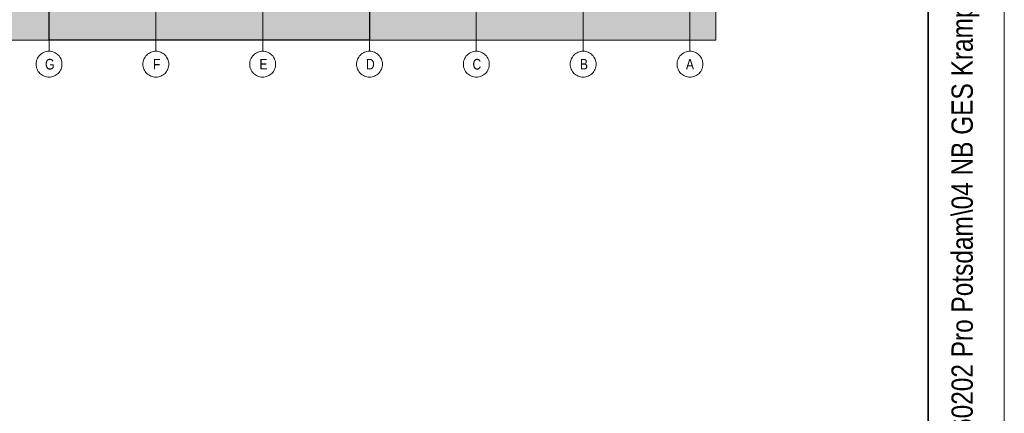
# Model space of a CAD drawing. Extents: x -620 to 300, y 62 to 1112.
# Tile 39 of 256: x 236 to 300, y 216 to 241. Entities that reach past the tile are written whole.
import ezdxf
from ezdxf.lldxf.tags import DXFTag

# ---------------------------------------------------------------- set-up
doc = ezdxf.new("R2010")
doc.units = 0
doc.layers.get('0').update_dxf_attribs({"lineweight": 13})
for name, color, linetype, lineweight in [('iwb_Plankopf Linie', 7, 'Continuous', 13), ('iwb_Plankopf Rahmen', 7, 'Continuous', 35), ('iwb_Plankopf Text', 7, 'Continuous', 18), ('PK_LP', 7, 'Continuous', 9), ('PK_LP_Achsen', 7, 'STRICHPUNKT2', 5)]:
    doc.layers.add(name, color=color, linetype=linetype, lineweight=lineweight)
doc.layers.add('PK_LP_T02', color=7, linetype='Continuous', lineweight=9, true_color=0xff6600)
doc.layers.add('PK_LP_T02_Rest', color=9, linetype='Continuous', lineweight=9, true_color=0x808080)
doc.styles.get("Standard").update_dxf_attribs({"font": 'ARIALN.TTF'})
tags = doc.linetypes.add('grob', pattern=[14, 3, -8, 3]).pattern_tags.tags
tags[8:9] = [DXFTag(74, 4), DXFTag(75, 0), DXFTag(340, '0'), DXFTag(46, 0.0), DXFTag(50, 0.0), DXFTag(44, 0.0), DXFTag(45, 0.0)]
tags[6:7] = [DXFTag(74, 4), DXFTag(75, 0), DXFTag(340, '0'), DXFTag(46, 0.0), DXFTag(50, 0.0), DXFTag(44, 0.0), DXFTag(45, 0.0)]
tags[4:5] = [DXFTag(74, 4), DXFTag(75, 0), DXFTag(340, '0'), DXFTag(46, 0.0), DXFTag(50, 0.0), DXFTag(44, 0.0), DXFTag(45, 0.0)]
tags = doc.linetypes.add('STRICHPUNKT2', pattern=[12.7, 6.35, -3.175, 0, -3.175]).pattern_tags.tags
tags[10:11] = [DXFTag(74, 4), DXFTag(75, 0), DXFTag(340, '0'), DXFTag(46, 0.0), DXFTag(50, 0.0), DXFTag(44, 0.0), DXFTag(45, 0.0)]
tags[8:9] = [DXFTag(74, 4), DXFTag(75, 0), DXFTag(340, '0'), DXFTag(46, 0.0), DXFTag(50, 0.0), DXFTag(44, 0.0), DXFTag(45, 0.0)]
tags[6:7] = [DXFTag(74, 4), DXFTag(75, 0), DXFTag(340, '0'), DXFTag(46, 0.0), DXFTag(50, 0.0), DXFTag(44, 0.0), DXFTag(45, 0.0)]
tags[4:5] = [DXFTag(74, 4), DXFTag(75, 0), DXFTag(340, '0'), DXFTag(46, 0.0), DXFTag(50, 0.0), DXFTag(44, 0.0), DXFTag(45, 0.0)]

# ---------------------------------------------------------------- blocks, each defined once
blk = doc.blocks.new('Blockreferenz-A06G9S5I8I')
at = {"color": 0, "linetype": 'ByBlock', "lineweight": -2, "ltscale": 0.13}
blk.add_solid([(237.643, 240.014), (237.643, 279.685), (258.68, 240.014), (258.68, 279.685)], dxfattribs=at)
at = {"layer": 'PK_LP', "linetype": 'grob', "lineweight": 30, "ltscale": 0.3}
for p, q in [((237.643, 240.014), (237.643, 279.685)), ((258.68, 279.685), (258.68, 240.014)), ((258.68, 240.014), (237.643, 240.014))]:
    blk.add_line(p, q, dxfattribs=at)
at = {"layer": 'PK_LP', "linetype": 'grob', "lineweight": 5, "ltscale": 0.13}
for p, q in [((237.643, 279.685), (237.643, 240.014)), ((258.68, 240.014), (258.68, 279.685)), ((281.418, 279.685), (281.418, 240.014)), ((237.643, 240.014), (216.605, 240.014)), ((281.418, 240.014), (258.68, 240.014))]:
    blk.add_line(p, q, dxfattribs=at)
at = {"layer": 'PK_LP', "linetype": 'ByBlock', "lineweight": -2, "ltscale": 0.13}
for p, q in [((237.643, 240.014), (237.643, 279.685)), ((258.68, 240.014), (258.68, 279.685))]:
    blk.add_line(p, q, dxfattribs=at)
at = {"layer": 'PK_LP_Achsen', "linetype": 'STRICHPUNKT2', "ltscale": 0.13}
for p, q in [((237.643, 280.408), (237.643, 239.291)), ((244.655, 280.408), (244.655, 239.291)), ((251.668, 280.408), (251.668, 239.291)), ((258.68, 280.408), (258.68, 239.291)), ((265.693, 280.408), (265.693, 239.291)), ((272.705, 280.408), (272.705, 239.291)), ((279.718, 280.408), (279.718, 239.291))]:
    blk.add_line(p, q, dxfattribs=at)
at = {"layer": 'PK_LP_Achsen', "linetype": 'ByBlock', "ltscale": 0.13}
for p, q in [((237.17, 239.148), (237.242, 239.191)), ((237.242, 239.191), (237.317, 239.227)), ((237.317, 239.227), (237.396, 239.255)), ((237.396, 239.255), (237.477, 239.275)), ((237.477, 239.275), (237.559, 239.287)), ((237.559, 239.287), (237.643, 239.291)), ((237.643, 239.291), (237.726, 239.287)), ((237.726, 239.287), (237.809, 239.275)), ((237.809, 239.275), (237.889, 239.255)), ((237.889, 239.255), (237.968, 239.227)), ((237.968, 239.227), (238.043, 239.191)), ((238.043, 239.191), (238.115, 239.148)), ((244.183, 239.148), (244.255, 239.191)), ((244.255, 239.191), (244.33, 239.227)), ((244.33, 239.227), (244.408, 239.255)), ((244.408, 239.255), (244.489, 239.275)), ((244.489, 239.275), (244.572, 239.287)), ((244.572, 239.287), (244.655, 239.291)), ((244.655, 239.291), (244.739, 239.287)), ((244.739, 239.287), (244.821, 239.275)), ((244.821, 239.275), (244.902, 239.255)), ((244.902, 239.255), (244.98, 239.227)), ((244.98, 239.227), (245.056, 239.191)), ((245.056, 239.191), (245.127, 239.148)), ((251.195, 239.148), (251.267, 239.191)), ((251.267, 239.191), (251.342, 239.227)), ((251.342, 239.227), (251.421, 239.255)), ((251.421, 239.255), (251.502, 239.275)), ((251.502, 239.275), (251.584, 239.287)), ((251.584, 239.287), (251.668, 239.291)), ((251.668, 239.291), (251.751, 239.287)), ((251.751, 239.287), (251.834, 239.275)), ((251.834, 239.275), (251.914, 239.255)), ((251.914, 239.255), (251.993, 239.227)), ((251.993, 239.227), (252.068, 239.191)), ((252.068, 239.191), (252.14, 239.148)), ((258.208, 239.148), (258.28, 239.191)), ((258.28, 239.191), (258.355, 239.227)), ((258.355, 239.227), (258.433, 239.255)), ((258.433, 239.255), (258.514, 239.275)), ((258.514, 239.275), (258.597, 239.287)), ((258.597, 239.287), (258.68, 239.291)), ((258.68, 239.291), (258.764, 239.287)), ((258.764, 239.287), (258.846, 239.275)), ((258.846, 239.275), (258.927, 239.255)), ((258.927, 239.255), (259.005, 239.227)), ((259.005, 239.227), (259.081, 239.191)), ((259.081, 239.191), (259.152, 239.148)), ((265.22, 239.148), (265.292, 239.191)), ((265.292, 239.191), (265.367, 239.227)), ((265.367, 239.227), (265.446, 239.255)), ((265.446, 239.255), (265.527, 239.275)), ((265.527, 239.275), (265.609, 239.287)), ((265.609, 239.287), (265.693, 239.291)), ((265.693, 239.291), (265.776, 239.287)), ((265.776, 239.287), (265.859, 239.275)), ((265.859, 239.275), (265.939, 239.255)), ((265.939, 239.255), (266.018, 239.227)), ((266.018, 239.227), (266.093, 239.191)), ((266.093, 239.191), (266.165, 239.148)), ((272.233, 239.148), (272.305, 239.191)), ((272.305, 239.191), (272.38, 239.227)), ((272.38, 239.227), (272.458, 239.255)), ((272.458, 239.255), (272.539, 239.275)), ((272.539, 239.275), (272.622, 239.287)), ((272.622, 239.287), (272.705, 239.291)), ((272.705, 239.291), (272.789, 239.287)), ((272.789, 239.287), (272.871, 239.275)), ((272.871, 239.275), (272.952, 239.255)), ((272.952, 239.255), (273.03, 239.227)), ((273.03, 239.227), (273.106, 239.191)), ((273.106, 239.191), (273.177, 239.148)), ((279.245, 239.148), (279.317, 239.191)), ((279.317, 239.191), (279.392, 239.227)), ((279.392, 239.227), (279.471, 239.255)), ((279.471, 239.255), (279.552, 239.275)), ((279.552, 239.275), (279.634, 239.287)), ((279.634, 239.287), (279.718, 239.291)), ((279.718, 239.291), (279.801, 239.287)), ((279.801, 239.287), (279.884, 239.275)), ((279.884, 239.275), (279.964, 239.255)), ((279.964, 239.255), (280.043, 239.227)), ((280.043, 239.227), (280.118, 239.191)), ((280.118, 239.191), (280.19, 239.148)), ((236.793, 238.441), (236.797, 238.525)), ((236.797, 238.525), (236.809, 238.607)), ((236.809, 238.607), (236.829, 238.688)), ((236.829, 238.688), (236.857, 238.767)), ((236.857, 238.767), (236.893, 238.842)), ((236.893, 238.842), (236.936, 238.914)), ((236.936, 238.914), (236.986, 238.981)), ((236.986, 238.981), (237.042, 239.042)), ((237.042, 239.042), (237.103, 239.098)), ((237.103, 239.098), (237.17, 239.148)), ((238.115, 239.148), (238.182, 239.098)), ((238.182, 239.098), (238.244, 239.042)), ((238.244, 239.042), (238.3, 238.981)), ((238.3, 238.981), (238.349, 238.914)), ((238.349, 238.914), (238.392, 238.842)), ((238.392, 238.842), (238.428, 238.767)), ((238.428, 238.767), (238.456, 238.688)), ((238.456, 238.688), (238.476, 238.607)), ((238.476, 238.607), (238.489, 238.525)), ((238.489, 238.525), (238.493, 238.441)), ((243.805, 238.441), (243.809, 238.525)), ((243.809, 238.525), (243.822, 238.607)), ((243.822, 238.607), (243.842, 238.688)), ((243.842, 238.688), (243.87, 238.767)), ((243.87, 238.767), (243.906, 238.842)), ((243.906, 238.842), (243.948, 238.914)), ((243.948, 238.914), (243.998, 238.981)), ((243.998, 238.981), (244.054, 239.042)), ((244.054, 239.042), (244.116, 239.098)), ((244.116, 239.098), (244.183, 239.148)), ((245.127, 239.148), (245.194, 239.098)), ((245.194, 239.098), (245.256, 239.042)), ((245.256, 239.042), (245.312, 238.981)), ((245.312, 238.981), (245.362, 238.914)), ((245.362, 238.914), (245.405, 238.842)), ((245.405, 238.842), (245.44, 238.767)), ((245.44, 238.767), (245.469, 238.688)), ((245.469, 238.688), (245.489, 238.607)), ((245.489, 238.607), (245.501, 238.525)), ((245.501, 238.525), (245.505, 238.441)), ((250.818, 238.441), (250.822, 238.525)), ((250.822, 238.525), (250.834, 238.607)), ((250.834, 238.607), (250.854, 238.688)), ((250.854, 238.688), (250.882, 238.767)), ((250.882, 238.767), (250.918, 238.842)), ((250.918, 238.842), (250.961, 238.914)), ((250.961, 238.914), (251.011, 238.981)), ((251.011, 238.981), (251.067, 239.042)), ((251.067, 239.042), (251.128, 239.098)), ((251.128, 239.098), (251.195, 239.148)), ((252.14, 239.148), (252.207, 239.098)), ((252.207, 239.098), (252.269, 239.042)), ((252.269, 239.042), (252.325, 238.981)), ((252.325, 238.981), (252.374, 238.914)), ((252.374, 238.914), (252.417, 238.842)), ((252.417, 238.842), (252.453, 238.767)), ((252.453, 238.767), (252.481, 238.688)), ((252.481, 238.688), (252.501, 238.607)), ((252.501, 238.607), (252.514, 238.525)), ((252.514, 238.525), (252.518, 238.441)), ((257.83, 238.441), (257.834, 238.525)), ((257.834, 238.525), (257.847, 238.607)), ((257.847, 238.607), (257.867, 238.688)), ((257.867, 238.688), (257.895, 238.767)), ((257.895, 238.767), (257.931, 238.842)), ((257.931, 238.842), (257.973, 238.914)), ((257.973, 238.914), (258.023, 238.981)), ((258.023, 238.981), (258.079, 239.042)), ((258.079, 239.042), (258.141, 239.098)), ((258.141, 239.098), (258.208, 239.148)), ((259.152, 239.148), (259.219, 239.098)), ((259.219, 239.098), (259.281, 239.042)), ((259.281, 239.042), (259.337, 238.981)), ((259.337, 238.981), (259.387, 238.914)), ((259.387, 238.914), (259.43, 238.842)), ((259.43, 238.842), (259.465, 238.767)), ((259.465, 238.767), (259.494, 238.688)), ((259.494, 238.688), (259.514, 238.607)), ((259.514, 238.607), (259.526, 238.525)), ((259.526, 238.525), (259.53, 238.441)), ((264.843, 238.441), (264.847, 238.525)), ((264.847, 238.525), (264.859, 238.607)), ((264.859, 238.607), (264.879, 238.688)), ((264.879, 238.688), (264.907, 238.767)), ((264.907, 238.767), (264.943, 238.842)), ((264.943, 238.842), (264.986, 238.914)), ((264.986, 238.914), (265.036, 238.981)), ((265.036, 238.981), (265.092, 239.042)), ((265.092, 239.042), (265.153, 239.098)), ((265.153, 239.098), (265.22, 239.148)), ((266.165, 239.148), (266.232, 239.098)), ((266.232, 239.098), (266.294, 239.042)), ((266.294, 239.042), (266.35, 238.981)), ((266.35, 238.981), (266.399, 238.914)), ((266.399, 238.914), (266.442, 238.842)), ((266.442, 238.842), (266.478, 238.767)), ((266.478, 238.767), (266.506, 238.688)), ((266.506, 238.688), (266.526, 238.607)), ((266.526, 238.607), (266.539, 238.525)), ((266.539, 238.525), (266.543, 238.441)), ((271.855, 238.441), (271.859, 238.525)), ((271.859, 238.525), (271.872, 238.607)), ((271.872, 238.607), (271.892, 238.688)), ((271.892, 238.688), (271.92, 238.767)), ((271.92, 238.767), (271.956, 238.842)), ((271.956, 238.842), (271.998, 238.914)), ((271.998, 238.914), (272.048, 238.981)), ((272.048, 238.981), (272.104, 239.042)), ((272.104, 239.042), (272.166, 239.098)), ((272.166, 239.098), (272.233, 239.148)), ((273.177, 239.148), (273.244, 239.098)), ((273.244, 239.098), (273.306, 239.042)), ((273.306, 239.042), (273.362, 238.981)), ((273.362, 238.981), (273.412, 238.914)), ((273.412, 238.914), (273.455, 238.842)), ((273.455, 238.842), (273.49, 238.767)), ((273.49, 238.767), (273.519, 238.688)), ((273.519, 238.688), (273.539, 238.607)), ((273.539, 238.607), (273.551, 238.525)), ((273.551, 238.525), (273.555, 238.441)), ((278.868, 238.441), (278.872, 238.525)), ((278.872, 238.525), (278.884, 238.607)), ((278.884, 238.607), (278.904, 238.688)), ((278.904, 238.688), (278.932, 238.767)), ((278.932, 238.767), (278.968, 238.842)), ((278.968, 238.842), (279.011, 238.914)), ((279.011, 238.914), (279.061, 238.981)), ((279.061, 238.981), (279.117, 239.042)), ((279.117, 239.042), (279.178, 239.098)), ((279.178, 239.098), (279.245, 239.148)), ((280.19, 239.148), (280.257, 239.098)), ((280.257, 239.098), (280.319, 239.042)), ((280.319, 239.042), (280.375, 238.981)), ((280.375, 238.981), (280.424, 238.914)), ((280.424, 238.914), (280.467, 238.842)), ((280.467, 238.842), (280.503, 238.767)), ((280.503, 238.767), (280.531, 238.688)), ((280.531, 238.688), (280.551, 238.607)), ((280.551, 238.607), (280.564, 238.525)), ((280.564, 238.525), (280.568, 238.441)), ((236.797, 238.358), (236.793, 238.441)), ((236.809, 238.275), (236.797, 238.358)), ((236.829, 238.195), (236.809, 238.275)), ((236.857, 238.116), (236.829, 238.195)), ((236.893, 238.041), (236.857, 238.116)), ((236.936, 237.969), (236.893, 238.041)), ((236.986, 237.902), (236.936, 237.969)), ((237.042, 237.84), (236.986, 237.902)), ((238.3, 237.902), (238.244, 237.84)), ((238.349, 237.969), (238.3, 237.902)), ((238.392, 238.041), (238.349, 237.969)), ((238.428, 238.116), (238.392, 238.041)), ((238.456, 238.195), (238.428, 238.116)), ((238.476, 238.275), (238.456, 238.195)), ((238.489, 238.358), (238.476, 238.275)), ((238.493, 238.441), (238.489, 238.358)), ((243.809, 238.358), (243.805, 238.441)), ((243.822, 238.275), (243.809, 238.358)), ((243.842, 238.195), (243.822, 238.275)), ((243.87, 238.116), (243.842, 238.195)), ((243.906, 238.041), (243.87, 238.116)), ((243.948, 237.969), (243.906, 238.041)), ((243.998, 237.902), (243.948, 237.969)), ((244.054, 237.84), (243.998, 237.902)), ((245.312, 237.902), (245.256, 237.84)), ((245.362, 237.969), (245.312, 237.902)), ((245.405, 238.041), (245.362, 237.969)), ((245.44, 238.116), (245.405, 238.041)), ((245.469, 238.195), (245.44, 238.116)), ((245.489, 238.275), (245.469, 238.195)), ((245.501, 238.358), (245.489, 238.275)), ((245.505, 238.441), (245.501, 238.358)), ((250.822, 238.358), (250.818, 238.441)), ((250.834, 238.275), (250.822, 238.358)), ((250.854, 238.195), (250.834, 238.275)), ((250.882, 238.116), (250.854, 238.195)), ((250.918, 238.041), (250.882, 238.116)), ((250.961, 237.969), (250.918, 238.041)), ((251.011, 237.902), (250.961, 237.969)), ((251.067, 237.84), (251.011, 237.902)), ((252.325, 237.902), (252.269, 237.84)), ((252.374, 237.969), (252.325, 237.902)), ((252.417, 238.041), (252.374, 237.969)), ((252.453, 238.116), (252.417, 238.041)), ((252.481, 238.195), (252.453, 238.116)), ((252.501, 238.275), (252.481, 238.195)), ((252.514, 238.358), (252.501, 238.275)), ((252.518, 238.441), (252.514, 238.358)), ((257.834, 238.358), (257.83, 238.441)), ((257.847, 238.275), (257.834, 238.358)), ((257.867, 238.195), (257.847, 238.275)), ((257.895, 238.116), (257.867, 238.195)), ((257.931, 238.041), (257.895, 238.116)), ((257.973, 237.969), (257.931, 238.041)), ((258.023, 237.902), (257.973, 237.969)), ((258.079, 237.84), (258.023, 237.902)), ((259.337, 237.902), (259.281, 237.84)), ((259.387, 237.969), (259.337, 237.902)), ((259.43, 238.041), (259.387, 237.969)), ((259.465, 238.116), (259.43, 238.041)), ((259.494, 238.195), (259.465, 238.116)), ((259.514, 238.275), (259.494, 238.195)), ((259.526, 238.358), (259.514, 238.275)), ((259.53, 238.441), (259.526, 238.358)), ((264.847, 238.358), (264.843, 238.441)), ((264.859, 238.275), (264.847, 238.358)), ((264.879, 238.195), (264.859, 238.275)), ((264.907, 238.116), (264.879, 238.195)), ((264.943, 238.041), (264.907, 238.116)), ((264.986, 237.969), (264.943, 238.041)), ((265.036, 237.902), (264.986, 237.969)), ((265.092, 237.84), (265.036, 237.902)), ((266.35, 237.902), (266.294, 237.84)), ((266.399, 237.969), (266.35, 237.902)), ((266.442, 238.041), (266.399, 237.969)), ((266.478, 238.116), (266.442, 238.041)), ((266.506, 238.195), (266.478, 238.116)), ((266.526, 238.275), (266.506, 238.195)), ((266.539, 238.358), (266.526, 238.275)), ((266.543, 238.441), (266.539, 238.358)), ((271.859, 238.358), (271.855, 238.441)), ((271.872, 238.275), (271.859, 238.358)), ((271.892, 238.195), (271.872, 238.275)), ((271.92, 238.116), (271.892, 238.195)), ((271.956, 238.041), (271.92, 238.116)), ((271.998, 237.969), (271.956, 238.041)), ((272.048, 237.902), (271.998, 237.969)), ((272.104, 237.84), (272.048, 237.902)), ((273.362, 237.902), (273.306, 237.84)), ((273.412, 237.969), (273.362, 237.902)), ((273.455, 238.041), (273.412, 237.969)), ((273.49, 238.116), (273.455, 238.041)), ((273.519, 238.195), (273.49, 238.116)), ((273.539, 238.275), (273.519, 238.195)), ((273.551, 238.358), (273.539, 238.275)), ((273.555, 238.441), (273.551, 238.358)), ((278.872, 238.358), (278.868, 238.441)), ((278.884, 238.275), (278.872, 238.358)), ((278.904, 238.195), (278.884, 238.275)), ((278.932, 238.116), (278.904, 238.195)), ((278.968, 238.041), (278.932, 238.116)), ((279.011, 237.969), (278.968, 238.041)), ((279.061, 237.902), (279.011, 237.969)), ((279.117, 237.84), (279.061, 237.902)), ((280.375, 237.902), (280.319, 237.84)), ((280.424, 237.969), (280.375, 237.902)), ((280.467, 238.041), (280.424, 237.969)), ((280.503, 238.116), (280.467, 238.041)), ((280.531, 238.195), (280.503, 238.116)), ((280.551, 238.275), (280.531, 238.195)), ((280.564, 238.358), (280.551, 238.275)), ((280.568, 238.441), (280.564, 238.358)), ((237.103, 237.784), (237.042, 237.84)), ((237.17, 237.735), (237.103, 237.784)), ((237.242, 237.692), (237.17, 237.735)), ((237.317, 237.656), (237.242, 237.692)), ((237.396, 237.628), (237.317, 237.656)), ((237.477, 237.608), (237.396, 237.628)), ((237.559, 237.595), (237.477, 237.608)), ((237.643, 237.591), (237.559, 237.595)), ((237.726, 237.595), (237.643, 237.591)), ((237.809, 237.608), (237.726, 237.595)), ((237.889, 237.628), (237.809, 237.608)), ((237.968, 237.656), (237.889, 237.628)), ((238.043, 237.692), (237.968, 237.656)), ((238.115, 237.735), (238.043, 237.692)), ((238.182, 237.784), (238.115, 237.735)), ((238.244, 237.84), (238.182, 237.784)), ((244.116, 237.784), (244.054, 237.84)), ((244.183, 237.735), (244.116, 237.784)), ((244.255, 237.692), (244.183, 237.735)), ((244.33, 237.656), (244.255, 237.692)), ((244.408, 237.628), (244.33, 237.656)), ((244.489, 237.608), (244.408, 237.628)), ((244.572, 237.595), (244.489, 237.608)), ((244.655, 237.591), (244.572, 237.595)), ((244.739, 237.595), (244.655, 237.591)), ((244.821, 237.608), (244.739, 237.595)), ((244.902, 237.628), (244.821, 237.608)), ((244.98, 237.656), (244.902, 237.628)), ((245.056, 237.692), (244.98, 237.656)), ((245.127, 237.735), (245.056, 237.692)), ((245.194, 237.784), (245.127, 237.735)), ((245.256, 237.84), (245.194, 237.784)), ((251.128, 237.784), (251.067, 237.84)), ((251.195, 237.735), (251.128, 237.784)), ((251.267, 237.692), (251.195, 237.735)), ((251.342, 237.656), (251.267, 237.692)), ((251.421, 237.628), (251.342, 237.656)), ((251.502, 237.608), (251.421, 237.628)), ((251.584, 237.595), (251.502, 237.608)), ((251.668, 237.591), (251.584, 237.595)), ((251.751, 237.595), (251.668, 237.591)), ((251.834, 237.608), (251.751, 237.595)), ((251.914, 237.628), (251.834, 237.608)), ((251.993, 237.656), (251.914, 237.628)), ((252.068, 237.692), (251.993, 237.656)), ((252.14, 237.735), (252.068, 237.692)), ((252.207, 237.784), (252.14, 237.735)), ((252.269, 237.84), (252.207, 237.784)), ((258.141, 237.784), (258.079, 237.84)), ((258.208, 237.735), (258.141, 237.784)), ((258.28, 237.692), (258.208, 237.735)), ((258.355, 237.656), (258.28, 237.692)), ((258.433, 237.628), (258.355, 237.656)), ((258.514, 237.608), (258.433, 237.628)), ((258.597, 237.595), (258.514, 237.608)), ((258.68, 237.591), (258.597, 237.595)), ((258.764, 237.595), (258.68, 237.591)), ((258.846, 237.608), (258.764, 237.595)), ((258.927, 237.628), (258.846, 237.608)), ((259.005, 237.656), (258.927, 237.628)), ((259.081, 237.692), (259.005, 237.656)), ((259.152, 237.735), (259.081, 237.692)), ((259.219, 237.784), (259.152, 237.735)), ((259.281, 237.84), (259.219, 237.784)), ((265.153, 237.784), (265.092, 237.84)), ((265.22, 237.735), (265.153, 237.784)), ((265.292, 237.692), (265.22, 237.735)), ((265.367, 237.656), (265.292, 237.692)), ((265.446, 237.628), (265.367, 237.656)), ((265.527, 237.608), (265.446, 237.628)), ((265.609, 237.595), (265.527, 237.608)), ((265.693, 237.591), (265.609, 237.595)), ((265.776, 237.595), (265.693, 237.591)), ((265.859, 237.608), (265.776, 237.595)), ((265.939, 237.628), (265.859, 237.608)), ((266.018, 237.656), (265.939, 237.628)), ((266.093, 237.692), (266.018, 237.656)), ((266.165, 237.735), (266.093, 237.692)), ((266.232, 237.784), (266.165, 237.735)), ((266.294, 237.84), (266.232, 237.784)), ((272.166, 237.784), (272.104, 237.84)), ((272.233, 237.735), (272.166, 237.784)), ((272.305, 237.692), (272.233, 237.735)), ((272.38, 237.656), (272.305, 237.692)), ((272.458, 237.628), (272.38, 237.656)), ((272.539, 237.608), (272.458, 237.628)), ((272.622, 237.595), (272.539, 237.608)), ((272.705, 237.591), (272.622, 237.595)), ((272.789, 237.595), (272.705, 237.591)), ((272.871, 237.608), (272.789, 237.595)), ((272.952, 237.628), (272.871, 237.608)), ((273.03, 237.656), (272.952, 237.628)), ((273.106, 237.692), (273.03, 237.656)), ((273.177, 237.735), (273.106, 237.692)), ((273.244, 237.784), (273.177, 237.735)), ((273.306, 237.84), (273.244, 237.784)), ((279.178, 237.784), (279.117, 237.84)), ((279.245, 237.735), (279.178, 237.784)), ((279.317, 237.692), (279.245, 237.735)), ((279.392, 237.656), (279.317, 237.692)), ((279.471, 237.628), (279.392, 237.656)), ((279.552, 237.608), (279.471, 237.628)), ((279.634, 237.595), (279.552, 237.608)), ((279.718, 237.591), (279.634, 237.595)), ((279.801, 237.595), (279.718, 237.591)), ((279.884, 237.608), (279.801, 237.595)), ((279.964, 237.628), (279.884, 237.608)), ((280.043, 237.656), (279.964, 237.628)), ((280.118, 237.692), (280.043, 237.656)), ((280.19, 237.735), (280.118, 237.692)), ((280.257, 237.784), (280.19, 237.735)), ((280.319, 237.84), (280.257, 237.784))]:
    blk.add_line(p, q, dxfattribs=at)
at = {"layer": 'PK_LP_T02_Rest', "linetype": 'ByBlock', "lineweight": -2, "ltscale": 0.13}
for points in [[(216.605, 240.014), (216.605, 279.685), (237.643, 240.014), (237.643, 279.685)], [(258.68, 240.014), (258.68, 279.685), (281.418, 240.014), (281.418, 279.685)]]:
    blk.add_solid(points, dxfattribs=at)
at = {"layer": 'PK_LP_Achsen', "linetype": 'ByBlock', "ltscale": 0.13, "char_height": 0.69538, "attachment_point": 1}
for s, insert in [('{\\fArial Narrow;G}', (237.379, 238.789)), ('{\\fArial Narrow;F}', (244.463, 238.789)), ('{\\fArial Narrow;E}', (251.455, 238.789)), ('{\\fArial Narrow;D}', (258.445, 238.789)), ('{\\fArial Narrow;C}', (265.441, 238.789)), ('{\\fArial Narrow;B}', (272.49, 238.789)), ('{\\fArial Narrow;A}', (279.451, 238.789))]:
    blk.add_mtext(s, dxfattribs=dict(at, insert=insert))

msp = doc.modelspace()

# ---------------------------------------------------------------- linework, layer by layer
at = {"layer": 'iwb_Plankopf Linie', "ltscale": 0.13}
msp.add_line((295.353, 67.433), (295.353, 359.433), dxfattribs=at)
at = {"layer": 'iwb_Plankopf Rahmen', "ltscale": 0.35}
msp.add_line((295.353, 359.433), (295.353, 67.433), dxfattribs=at)
at = {"layer": 'iwb_Plankopf Rahmen', "color": 8, "lineweight": 13, "ltscale": 0.13, "true_color": 0x808080}
msp.add_lwpolyline([(300.353, 62.433), (-619.647, 62.433), (-619.647, 1112.433), (300.353, 1112.433), (300.353, 62.433)], close=True, dxfattribs=at)
at = {"layer": 'iwb_Plankopf Rahmen', "ltscale": 0.35}
msp.add_lwpolyline([(-599.647, 67.433), (-599.647, 1107.433), (295.353, 1107.433), (295.353, 67.433), (-599.647, 67.433)], close=True, dxfattribs=at)

# ---------------------------------------------------------------- block references
at = {"layer": 'PK_LP_T02', "ltscale": 0.13}
msp.add_blockref('Blockreferenz-A06G9S5I8I', (0, 0), dxfattribs=at)

# ---------------------------------------------------------------- texts
at = {"layer": 'iwb_Plankopf Text', "ltscale": 0.18, "insert": (296.886, 74.512), "char_height": 1.4, "attachment_point": 1, "rotation": 90, "line_spacing_factor": 1.002}
msp.add_mtext('{\\fArial Narrow;\\\\srvnovamd01\\Nova_MD\\TGA\\60202 Pro Potsdam\\04 NB GES Krampnitz\\09 NOVA\\60202-04_AP_NB GES Krampnitz\\TGA\\Elektro\\Leerrohrplanung\\E_Leerrohr_2OG.n4m006KRA_ELT_5_LR_02_002_P_A}', dxfattribs=at)

doc.saveas('drawing.dxf')
